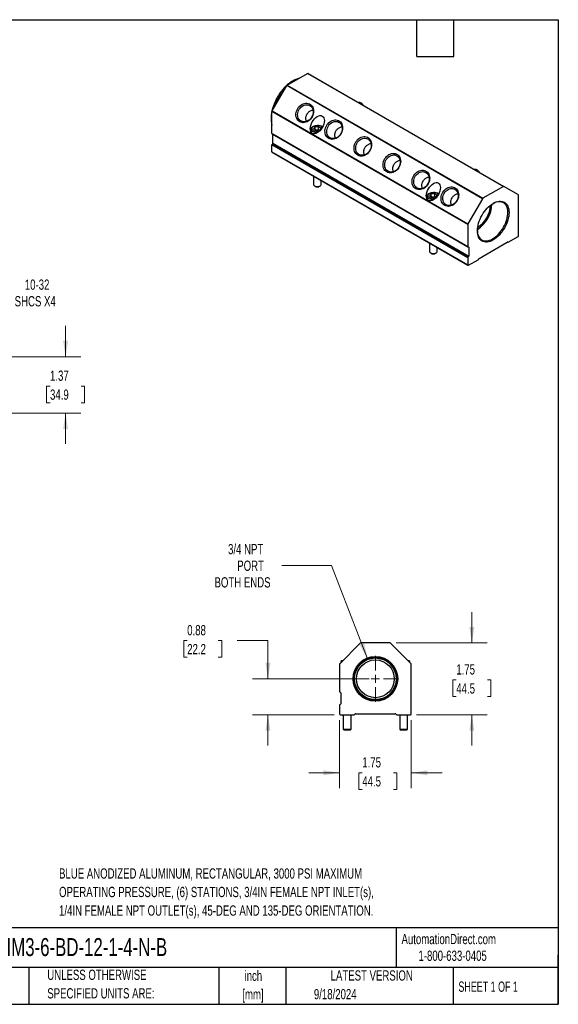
# Model space of a CAD drawing. Header units: inches. Extents: x 0.7 to 32.2, y 0.7 to 24.8.
# Tile 3 of 3: x 19.1 to 32.2, y 0.7 to 24.8. Entities that reach past the tile are written whole.
import ezdxf

# ---------------------------------------------------------------- set-up
doc = ezdxf.new("R2010")
doc.units = ezdxf.units.IN
doc.header["$LTSCALE"] = 3
doc.header["$MEASUREMENT"] = 0
doc.layers.add('TEXT', color=140, linetype='Continuous', lineweight=25)
doc.styles.add('SLDTEXTSTYLE0', font='TXT', dxfattribs={"width": 0.7})
doc.styles.add('SLDTEXTSTYLE1', font='TXT', dxfattribs={"width": 0.65})
doc.dimstyles.new('SLDDIMSTYLE1', dxfattribs={"dimtxt": 0.254883, "dimasz": 0.39, "dimexe": 0, "dimexo": 0.0625, "dimgap": 0.063721, "dimtad": 0, "dimtih": 1, "dimtoh": 1, "dimrnd": 1e-09, "dimdsep": 46, "dimtxsty": 'SLDTEXTSTYLE0', "dimsah": 1, "dimcen": 0.09, "dimadec": 0, "dimazin": 2, "dimtfac": 1, "dimtmove": 0, "dimatfit": 0, "dimfxl": 0, "dimfrac": 2, "dimtolj": 1, "dimtzin": 12, "dimarcsym": 0})
doc.dimstyles.new('SLDDIMSTYLE2', dxfattribs={"dimtxt": 0.254883, "dimasz": 0.39, "dimexe": 0, "dimexo": 0.0625, "dimgap": 0.063721, "dimtad": 0, "dimtih": 1, "dimtoh": 1, "dimrnd": 1e-09, "dimzin": 12, "dimdsep": 46, "dimtxsty": 'SLDTEXTSTYLE0', "dimsah": 1, "dimcen": 0.09, "dimadec": 0, "dimazin": 3, "dimtfac": 1, "dimtmove": 0, "dimatfit": 0, "dimfxl": 0, "dimfrac": 2, "dimtolj": 1, "dimtzin": 12, "dimarcsym": 0})
doc.dimstyles.new('SLDDIMSTYLE3', dxfattribs={"dimtxt": 0.254883, "dimasz": 0.39, "dimexe": 0, "dimexo": 0.0625, "dimgap": 0.063721, "dimtad": 0, "dimtih": 1, "dimtoh": 1, "dimrnd": 1e-09, "dimzin": 12, "dimdsep": 46, "dimtxsty": 'SLDTEXTSTYLE0', "dimsah": 1, "dimcen": 0, "dimadec": 0, "dimazin": 3, "dimtfac": 1, "dimtofl": 0, "dimtmove": 0, "dimatfit": 3, "dimfxl": 0, "dimfrac": 2, "dimtolj": 1, "dimtzin": 12, "dimarcsym": 0})

# ---------------------------------------------------------------- blocks, each defined once
blk = doc.blocks.new('_D_2')
at = {"color": 7, "linetype": 'Continuous', "lineweight": 0}
for p, q in [((26.917, 7.679), (26.917, 6.018)), ((28.667, 7.679), (28.667, 6.018)), ((26.917, 6.393), (26.167, 6.393)), ((27.473, 6.393), (27.387, 6.393)), ((27.387, 6.393), (27.387, 5.988)), ((28.23, 6.393), (28.316, 6.393)), ((28.316, 6.393), (28.316, 5.988)), ((28.667, 6.393), (29.417, 6.393)), ((27.387, 5.988), (27.473, 5.988)), ((28.316, 5.988), (28.23, 5.988))]:
    blk.add_line(p, q, dxfattribs=at)
at = {"color": 7, "linetype": 'Continuous', "lineweight": 18}
for points in [[(26.917, 6.393), (26.527, 6.453), (26.527, 6.333)], [(28.667, 6.393), (29.057, 6.333), (29.057, 6.453)]]:
    blk.add_solid(points, dxfattribs=at)
at = {"color": 7, "linetype": 'Continuous', "lineweight": 18, "char_height": 0.25, "attachment_point": 1, "style": 'SLDTEXTSTYLE0'}
for s, insert in [('1.75', (27.473, 6.773)), ('44.5', (27.473, 6.31))]:
    blk.add_mtext(s, dxfattribs=dict(at, insert=insert))
blk = doc.blocks.new('_D_3')
at = {"color": 7, "linetype": 'Continuous', "lineweight": 0}
for p, q in [((30.143, 9.559), (30.143, 10.309)), ((28.296, 9.559), (30.518, 9.559)), ((29.764, 8.658), (29.678, 8.658)), ((29.678, 8.658), (29.678, 8.253)), ((30.521, 8.658), (30.607, 8.658)), ((30.607, 8.658), (30.607, 8.253)), ((29.678, 8.253), (29.764, 8.253)), ((30.607, 8.253), (30.521, 8.253)), ((28.797, 7.809), (30.518, 7.809)), ((30.143, 7.809), (30.143, 7.059))]:
    blk.add_line(p, q, dxfattribs=at)
at = {"color": 7, "linetype": 'Continuous', "lineweight": 18}
for points in [[(30.143, 9.559), (30.203, 9.949), (30.083, 9.949)], [(30.143, 7.809), (30.083, 7.419), (30.203, 7.419)]]:
    blk.add_solid(points, dxfattribs=at)
at = {"color": 7, "linetype": 'Continuous', "lineweight": 18, "char_height": 0.25, "attachment_point": 1, "style": 'SLDTEXTSTYLE0'}
for s, insert in [('1.75', (29.764, 9.038)), ('44.5', (29.764, 8.575))]:
    blk.add_mtext(s, dxfattribs=dict(at, insert=insert))
blk = doc.blocks.new('_D_4')
at = {"color": 7, "linetype": 'Continuous', "lineweight": 0}
for p, q in [((23.206, 9.615), (23.12, 9.615)), ((23.12, 9.615), (23.12, 9.21)), ((23.963, 9.615), (24.049, 9.615)), ((24.049, 9.615), (24.049, 9.21)), ((24.423, 9.615), (25.173, 9.615)), ((25.173, 9.615), (25.173, 8.684)), ((23.12, 9.21), (23.206, 9.21)), ((24.049, 9.21), (23.963, 9.21)), ((27.642, 8.684), (24.798, 8.684)), ((26.787, 7.809), (24.798, 7.809)), ((25.173, 7.809), (25.173, 7.059))]:
    blk.add_line(p, q, dxfattribs=at)
at = {"color": 7, "linetype": 'Continuous', "lineweight": 18}
for points in [[(25.173, 8.684), (25.233, 9.074), (25.113, 9.074)], [(25.173, 7.809), (25.113, 7.419), (25.233, 7.419)]]:
    blk.add_solid(points, dxfattribs=at)
at = {"color": 7, "linetype": 'Continuous', "lineweight": 18, "char_height": 0.25, "attachment_point": 1, "style": 'SLDTEXTSTYLE0'}
for s, insert in [('0.88', (23.206, 9.994)), ('22.2', (23.206, 9.532))]:
    blk.add_mtext(s, dxfattribs=dict(at, insert=insert))
blk = doc.blocks.new('_D_5')
at = {"color": 7, "linetype": 'Continuous', "lineweight": 0}
for p, q in [((26.725, 11.445), (25.514, 11.445)), ((27.603, 9.173), (26.725, 11.445))]:
    blk.add_line(p, q, dxfattribs=at)
at = {"color": 7, "linetype": 'Continuous', "lineweight": 18}
blk.add_solid([(27.603, 9.173), (27.518, 9.558), (27.406, 9.515)], dxfattribs=at)
at = {"color": 7, "linetype": 'Continuous', "lineweight": 18, "char_height": 0.25, "attachment_point": 1, "style": 'SLDTEXTSTYLE0'}
for s, insert in [('3/4 NPT', (24.202, 11.97)), ('PORT', (24.426, 11.565)), ('BOTH ENDS', (23.872, 11.16))]:
    blk.add_mtext(s, dxfattribs=dict(at, insert=insert))
blk = doc.blocks.new('SW_CENTERMARKSYMBOL_0')
at = {"color": 0, "linetype": 'Continuous', "lineweight": 18}
for p, q in [((0, 0.2), (0, 0.5605)), ((-0.2, 0), (-0.5605, 0)), ((0, 0), (-0.1, 0)), ((0, 0), (0, 0.1)), ((0, 0), (0, -0.1)), ((0, 0), (0.1, 0)), ((0.2, 0), (0.5605, 0)), ((0, -0.2), (0, -0.5605))]:
    blk.add_line(p, q, dxfattribs=at)
blk = doc.blocks.new('_D_7')
at = {"color": 7, "linetype": 'Continuous', "lineweight": 0}
for p, q in [((20.242, 16.536), (20.242, 17.286)), ((17.678, 16.536), (20.617, 16.536)), ((19.863, 15.819), (19.777, 15.819)), ((19.777, 15.819), (19.777, 15.414)), ((20.62, 15.819), (20.706, 15.819)), ((20.706, 15.819), (20.706, 15.414)), ((19.777, 15.414), (19.863, 15.414)), ((20.706, 15.414), (20.62, 15.414)), ((17.678, 15.161), (20.617, 15.161)), ((20.242, 15.161), (20.242, 14.411))]:
    blk.add_line(p, q, dxfattribs=at)
at = {"color": 7, "linetype": 'Continuous', "lineweight": 18}
for points in [[(20.242, 16.536), (20.302, 16.926), (20.182, 16.926)], [(20.242, 15.161), (20.182, 14.771), (20.302, 14.771)]]:
    blk.add_solid(points, dxfattribs=at)
at = {"color": 7, "linetype": 'Continuous', "lineweight": 18, "char_height": 0.25, "attachment_point": 1, "style": 'SLDTEXTSTYLE0'}
for s, insert in [('1.37', (19.863, 16.198)), ('34.9', (19.863, 15.736))]:
    blk.add_mtext(s, dxfattribs=dict(at, insert=insert))
blk = doc.blocks.new('_D_8')
at = {"color": 7, "linetype": 'Continuous', "lineweight": 0}
for p, q in [((17.587, 16.681), (18.157, 18.094)), ((18.157, 18.094), (18.813, 18.094))]:
    blk.add_line(p, q, dxfattribs=at)
at = {"color": 7, "linetype": 'Continuous', "lineweight": 18}
blk.add_solid([(17.587, 16.681), (17.788, 17.02), (17.677, 17.065)], dxfattribs=at)
at = {"color": 7, "linetype": 'Continuous', "lineweight": 18, "char_height": 0.25, "attachment_point": 1, "style": 'SLDTEXTSTYLE0'}
for s, insert in [('10-32', (19.249, 18.417)), ('SHCS X4', (19.001, 18.012))]:
    blk.add_mtext(s, dxfattribs=dict(at, insert=insert))

msp = doc.modelspace()

# ---------------------------------------------------------------- linework, layer by layer
for p, q in [((25.64, 23.152), (26.141, 23.441)), ((30.914, 20.686), (26.141, 23.441)), ((26.151, 23.442), (30.924, 20.687)), ((25.276, 22.528), (25.63, 23.142)), ((30.403, 20.386), (25.63, 23.142)), ((25.64, 23.152), (30.413, 20.397)), ((30.045, 19.759), (25.272, 22.514)), ((25.272, 21.975), (25.272, 22.514)), ((25.276, 22.528), (30.049, 19.773)), ((26.221, 22.083), (26.221, 22.016)), ((26.29, 22.086), (26.313, 22.137)), ((26.354, 22.05), (26.29, 22.086)), ((26.313, 22.137), (26.4, 22.15)), ((26.313, 22.137), (26.313, 22.073)), ((26.375, 22.173), (26.374, 22.173)), ((26.38, 22.173), (26.379, 22.173)), ((26.4, 22.15), (26.464, 22.113)), ((26.4, 22.15), (26.4, 22.077)), ((26.464, 22.113), (26.441, 22.063)), ((25.272, 21.975), (30.045, 19.22)), ((25.276, 21.966), (30.049, 19.211)), ((30.066, 19.2), (25.293, 21.956)), ((25.293, 21.956), (25.293, 21.956)), ((25.293, 21.742), (25.293, 21.956)), ((26.327, 22.065), (26.4, 22.077)), ((26.441, 22.063), (26.354, 22.05)), ((26.4, 22.077), (26.427, 22.061)), ((30.045, 18.943), (25.272, 21.699)), ((25.272, 21.527), (25.272, 21.699)), ((30.056, 18.965), (25.283, 21.721)), ((25.293, 21.742), (30.066, 18.987)), ((25.272, 21.527), (30.045, 18.772)), ((25.276, 21.518), (30.049, 18.763)), ((26.282, 20.937), (26.282, 20.736)), ((26.31, 20.697), (26.324, 20.689)), ((26.43, 20.689), (26.444, 20.697)), ((26.472, 20.736), (26.472, 20.828)), ((30.914, 20.686), (30.413, 20.397)), ((31.278, 20.483), (30.924, 20.687)), ((29.049, 20.451), (29.049, 20.383)), ((29.118, 20.454), (29.142, 20.504)), ((29.182, 20.417), (29.118, 20.454)), ((29.142, 20.504), (29.229, 20.517)), ((29.142, 20.504), (29.142, 20.44)), ((29.155, 20.432), (29.229, 20.444)), ((29.269, 20.43), (29.182, 20.417)), ((29.203, 20.541), (29.203, 20.541)), ((29.208, 20.541), (29.208, 20.541)), ((29.229, 20.517), (29.292, 20.48)), ((29.229, 20.517), (29.229, 20.444)), ((29.229, 20.444), (29.256, 20.428)), ((29.292, 20.48), (29.269, 20.43)), ((31.282, 19.486), (31.282, 20.473)), ((30.403, 20.386), (30.049, 19.773)), ((30.045, 19.759), (30.045, 19.22)), ((31.031, 19.325), (31.268, 19.462)), ((29.11, 19.305), (29.11, 19.103)), ((30.066, 19.2), (30.066, 18.987)), ((30.321, 18.931), (31.007, 19.327)), ((31.013, 19.329), (31.021, 19.324)), ((31.019, 19.326), (31.014, 19.329)), ((29.138, 19.065), (29.152, 19.056)), ((29.258, 19.056), (29.273, 19.065)), ((29.3, 19.103), (29.3, 19.195)), ((30.045, 18.943), (30.045, 18.772)), ((30.059, 18.764), (30.296, 18.9)), ((27.423, 9.553), (26.923, 9.052)), ((28.146, 9.559), (27.438, 9.559)), ((28.661, 9.052), (28.16, 9.553)), ((26.976, 9.124), (26.948, 9.104)), ((26.994, 9.124), (26.976, 9.124)), ((28.607, 9.124), (28.589, 9.124)), ((28.635, 9.104), (28.607, 9.124)), ((26.917, 9.038), (26.917, 8.378)), ((26.948, 9.104), (26.948, 9.078)), ((26.974, 9.104), (26.948, 9.104)), ((28.635, 9.104), (28.609, 9.104)), ((28.635, 9.078), (28.635, 9.104)), ((28.667, 7.829), (28.667, 9.038)), ((26.947, 8.339), (26.947, 8.078)), ((26.917, 8.039), (26.917, 7.829)), ((26.937, 7.809), (27.272, 7.809)), ((27.009, 7.809), (27.009, 7.454)), ((27.199, 7.454), (27.199, 7.809)), ((27.306, 7.829), (28.277, 7.829)), ((28.312, 7.809), (28.647, 7.809)), ((28.384, 7.809), (28.384, 7.454)), ((28.574, 7.454), (28.574, 7.809)), ((27.009, 7.454), (27.029, 7.434)), ((27.009, 7.454), (27.199, 7.454)), ((27.179, 7.434), (27.199, 7.454)), ((28.384, 7.454), (28.404, 7.434)), ((28.384, 7.454), (28.574, 7.454)), ((28.554, 7.434), (28.574, 7.454)), ((27.179, 7.434), (27.029, 7.434)), ((28.554, 7.434), (28.404, 7.434))]:
    msp.add_line(p, q)
at = {"flags": 128}
for points in [[(25.948, 22.263), (25.923, 22.28), (25.902, 22.301), (25.885, 22.326), (25.871, 22.354), (25.862, 22.385), (25.857, 22.418), (25.857, 22.452), (25.862, 22.487), (25.871, 22.522), (25.884, 22.555), (25.901, 22.587), (25.922, 22.617), (25.946, 22.643), (25.973, 22.667), (26.001, 22.686), (26.032, 22.7), (26.063, 22.71), (26.094, 22.715), (26.125, 22.715), (26.155, 22.71), (26.183, 22.7), (26.209, 22.685), (26.231, 22.666), (26.251, 22.643), (26.266, 22.616), (26.278, 22.586), (26.285, 22.554), (26.287, 22.521), (26.285, 22.486), (26.278, 22.451), (26.267, 22.417), (26.252, 22.384), (26.233, 22.354), (26.211, 22.325), (26.185, 22.3), (26.157, 22.279), (26.128, 22.262), (26.097, 22.25), (26.065, 22.242), (26.034, 22.24), (26.004, 22.243), (25.975, 22.25), (25.948, 22.263)], [(26.196, 22.658), (26.219, 22.643), (26.238, 22.623), (26.253, 22.599), (26.265, 22.573), (26.273, 22.544), (26.276, 22.513), (26.275, 22.481), (26.269, 22.449), (26.259, 22.418), (26.246, 22.387), (26.228, 22.359), (26.207, 22.333), (26.183, 22.31), (26.157, 22.292), (26.13, 22.277), (26.101, 22.266), (26.072, 22.261), (26.043, 22.26), (26.016, 22.265), (25.99, 22.274), (25.966, 22.287), (25.945, 22.305), (25.928, 22.327), (25.914, 22.352), (25.904, 22.38), (25.899, 22.41), (25.898, 22.441), (25.901, 22.473), (25.909, 22.505), (25.921, 22.536), (25.937, 22.566), (25.956, 22.593), (25.979, 22.617), (26.003, 22.638), (26.03, 22.655), (26.059, 22.667), (26.087, 22.675), (26.116, 22.678), (26.145, 22.677), (26.171, 22.67), (26.196, 22.658)], [(26.381, 21.993), (26.355, 21.994), (26.327, 21.998), (26.301, 22.005), (26.277, 22.014), (26.257, 22.026), (26.241, 22.04), (26.229, 22.055), (26.222, 22.071), (26.221, 22.088), (26.225, 22.104), (26.234, 22.12), (26.248, 22.134), (26.267, 22.147), (26.289, 22.158), (26.314, 22.166), (26.341, 22.171), (26.37, 22.173), (26.374, 22.173)], [(26.432, 22.033), (26.412, 22.029), (26.387, 22.026), (26.361, 22.027), (26.336, 22.03), (26.312, 22.036), (26.291, 22.045), (26.274, 22.056), (26.261, 22.069), (26.252, 22.083), (26.249, 22.098), (26.251, 22.113), (26.258, 22.127), (26.27, 22.14), (26.287, 22.152)], [(26.287, 22.152), (26.307, 22.161), (26.33, 22.168), (26.354, 22.172), (26.38, 22.173), (26.406, 22.172), (26.43, 22.167), (26.452, 22.159), (26.472, 22.149), (26.487, 22.137), (26.498, 22.124), (26.499, 22.121)], [(26.655, 21.854), (26.631, 21.872), (26.609, 21.893), (26.592, 21.918), (26.579, 21.946), (26.569, 21.977), (26.565, 22.01), (26.564, 22.044), (26.569, 22.079), (26.578, 22.113), (26.591, 22.147), (26.608, 22.179), (26.629, 22.209), (26.653, 22.235), (26.68, 22.258), (26.708, 22.277), (26.739, 22.292), (26.77, 22.302), (26.801, 22.307), (26.832, 22.307), (26.862, 22.302), (26.89, 22.292), (26.916, 22.277), (26.939, 22.258), (26.958, 22.234), (26.973, 22.208), (26.985, 22.178), (26.992, 22.146), (26.994, 22.112), (26.992, 22.078), (26.986, 22.043), (26.974, 22.009), (26.959, 21.976), (26.94, 21.945), (26.918, 21.917), (26.892, 21.892), (26.864, 21.871), (26.835, 21.854), (26.804, 21.842), (26.772, 21.834), (26.741, 21.832), (26.711, 21.834), (26.682, 21.842), (26.655, 21.854)], [(26.608, 21.99), (26.605, 22.021), (26.607, 22.053), (26.613, 22.085), (26.623, 22.116), (26.638, 22.147), (26.656, 22.175), (26.677, 22.2), (26.701, 22.222), (26.727, 22.241), (26.755, 22.255), (26.784, 22.265), (26.813, 22.27), (26.841, 22.27), (26.869, 22.265), (26.894, 22.255), (26.918, 22.241), (26.938, 22.222), (26.955, 22.2), (26.968, 22.175), (26.978, 22.147), (26.982, 22.116), (26.983, 22.085), (26.979, 22.053), (26.971, 22.021), (26.958, 21.99), (26.942, 21.961), (26.922, 21.934), (26.9, 21.91), (26.874, 21.89), (26.847, 21.874), (26.819, 21.862), (26.79, 21.854), (26.761, 21.852), (26.733, 21.854), (26.706, 21.862), (26.682, 21.874), (26.66, 21.89), (26.641, 21.91), (26.626, 21.934), (26.615, 21.961), (26.608, 21.99)], [(27.362, 21.446), (27.338, 21.463), (27.317, 21.485), (27.299, 21.51), (27.286, 21.538), (27.276, 21.569), (27.272, 21.602), (27.271, 21.636), (27.276, 21.671), (27.285, 21.705), (27.298, 21.739), (27.315, 21.771), (27.336, 21.8), (27.36, 21.827), (27.387, 21.85), (27.416, 21.869), (27.446, 21.884), (27.477, 21.894), (27.509, 21.899), (27.539, 21.899), (27.569, 21.894), (27.597, 21.884), (27.623, 21.869), (27.646, 21.849), (27.665, 21.826), (27.681, 21.8), (27.692, 21.77), (27.699, 21.738), (27.701, 21.704), (27.699, 21.67), (27.693, 21.635), (27.682, 21.601), (27.666, 21.568), (27.647, 21.537), (27.625, 21.509), (27.599, 21.484), (27.571, 21.463), (27.542, 21.446), (27.511, 21.434), (27.48, 21.426), (27.448, 21.424), (27.418, 21.426), (27.389, 21.434), (27.362, 21.446)], [(27.392, 21.464), (27.37, 21.479), (27.35, 21.499), (27.335, 21.523), (27.323, 21.549), (27.315, 21.578), (27.312, 21.609), (27.313, 21.641), (27.319, 21.673), (27.329, 21.704), (27.343, 21.735), (27.36, 21.763), (27.381, 21.789), (27.405, 21.812), (27.431, 21.831), (27.459, 21.845), (27.487, 21.856), (27.516, 21.861), (27.545, 21.862), (27.572, 21.857), (27.598, 21.848), (27.622, 21.835), (27.643, 21.817), (27.66, 21.795), (27.674, 21.77), (27.684, 21.742), (27.689, 21.712), (27.69, 21.681), (27.687, 21.649), (27.679, 21.617), (27.667, 21.586), (27.651, 21.556), (27.632, 21.529), (27.61, 21.505), (27.585, 21.484), (27.558, 21.467), (27.53, 21.455), (27.501, 21.447), (27.472, 21.444), (27.444, 21.446), (27.417, 21.452), (27.392, 21.464)], [(28.069, 21.038), (28.045, 21.055), (28.024, 21.076), (28.006, 21.101), (27.993, 21.13), (27.984, 21.161), (27.979, 21.194), (27.979, 21.228), (27.983, 21.262), (27.992, 21.297), (28.005, 21.331), (28.022, 21.363), (28.043, 21.392), (28.067, 21.419), (28.094, 21.442), (28.123, 21.461), (28.153, 21.476), (28.184, 21.486), (28.216, 21.491), (28.247, 21.491), (28.276, 21.485), (28.304, 21.475), (28.33, 21.461), (28.353, 21.441), (28.372, 21.418), (28.388, 21.391), (28.399, 21.362), (28.406, 21.33), (28.409, 21.296), (28.406, 21.261), (28.4, 21.227), (28.389, 21.193), (28.373, 21.16), (28.354, 21.129), (28.332, 21.101), (28.306, 21.076), (28.279, 21.055), (28.249, 21.038), (28.218, 21.025), (28.187, 21.018), (28.155, 21.015), (28.125, 21.018), (28.096, 21.026), (28.069, 21.038)], [(28.318, 21.434), (28.34, 21.418), (28.359, 21.398), (28.375, 21.375), (28.387, 21.348), (28.394, 21.319), (28.397, 21.288), (28.396, 21.257), (28.391, 21.225), (28.381, 21.193), (28.367, 21.163), (28.349, 21.134), (28.328, 21.108), (28.305, 21.086), (28.279, 21.067), (28.251, 21.052), (28.222, 21.042), (28.193, 21.036), (28.165, 21.036), (28.137, 21.04), (28.111, 21.049), (28.088, 21.063), (28.067, 21.081), (28.049, 21.102), (28.035, 21.128), (28.026, 21.155), (28.02, 21.185), (28.019, 21.217), (28.023, 21.249), (28.03, 21.28), (28.042, 21.312), (28.058, 21.341), (28.077, 21.368), (28.1, 21.393), (28.125, 21.413), (28.152, 21.43), (28.18, 21.443), (28.209, 21.451), (28.238, 21.454), (28.266, 21.452), (28.293, 21.445), (28.318, 21.434)], [(28.776, 20.63), (28.752, 20.647), (28.731, 20.668), (28.713, 20.693), (28.7, 20.722), (28.691, 20.752), (28.686, 20.785), (28.686, 20.82), (28.69, 20.854), (28.699, 20.889), (28.712, 20.922), (28.729, 20.954), (28.75, 20.984), (28.774, 21.011), (28.801, 21.034), (28.83, 21.053), (28.86, 21.067), (28.891, 21.077), (28.923, 21.082), (28.954, 21.082), (28.983, 21.077), (29.012, 21.067), (29.037, 21.052), (29.06, 21.033), (29.079, 21.01), (29.095, 20.983), (29.106, 20.953), (29.113, 20.921), (29.116, 20.888), (29.113, 20.853), (29.107, 20.819), (29.096, 20.784), (29.081, 20.752), (29.061, 20.721), (29.039, 20.693), (29.014, 20.668), (28.986, 20.646), (28.956, 20.629), (28.925, 20.617), (28.894, 20.61), (28.862, 20.607), (28.832, 20.61), (28.803, 20.617), (28.776, 20.63)], [(29.025, 21.026), (29.047, 21.01), (29.066, 20.99), (29.082, 20.966), (29.094, 20.94), (29.101, 20.911), (29.105, 20.88), (29.103, 20.848), (29.098, 20.816), (29.088, 20.785), (29.074, 20.755), (29.056, 20.726), (29.035, 20.7), (29.012, 20.678), (28.986, 20.659), (28.958, 20.644), (28.929, 20.634), (28.9, 20.628), (28.872, 20.628), (28.844, 20.632), (28.818, 20.641), (28.795, 20.655), (28.774, 20.672), (28.756, 20.694), (28.743, 20.719), (28.733, 20.747), (28.727, 20.777), (28.726, 20.808), (28.73, 20.84), (28.737, 20.872), (28.749, 20.903), (28.765, 20.933), (28.785, 20.96), (28.807, 20.984), (28.832, 21.005), (28.859, 21.022), (28.887, 21.035), (28.916, 21.043), (28.945, 21.046), (28.973, 21.044), (29, 21.037), (29.025, 21.026)], [(26.282, 20.736), (26.283, 20.728), (26.289, 20.716), (26.299, 20.705), (26.314, 20.695), (26.332, 20.688), (26.352, 20.683), (26.374, 20.681), (26.396, 20.682), (26.417, 20.686), (26.436, 20.693), (26.451, 20.702), (26.463, 20.713), (26.47, 20.725), (26.472, 20.736)], [(29.483, 20.222), (29.459, 20.239), (29.438, 20.26), (29.42, 20.285), (29.407, 20.313), (29.398, 20.344), (29.393, 20.377), (29.393, 20.411), (29.397, 20.446), (29.406, 20.481), (29.419, 20.514), (29.436, 20.546), (29.457, 20.576), (29.481, 20.602), (29.508, 20.625), (29.537, 20.645), (29.567, 20.659), (29.598, 20.669), (29.63, 20.674), (29.661, 20.674), (29.691, 20.669), (29.719, 20.659), (29.744, 20.644), (29.767, 20.625), (29.786, 20.602), (29.802, 20.575), (29.813, 20.545), (29.82, 20.513), (29.823, 20.48), (29.821, 20.445), (29.814, 20.41), (29.803, 20.376), (29.788, 20.343), (29.769, 20.313), (29.746, 20.284), (29.721, 20.259), (29.693, 20.238), (29.663, 20.221), (29.632, 20.209), (29.601, 20.201), (29.57, 20.199), (29.539, 20.202), (29.51, 20.209), (29.483, 20.222)], [(29.209, 20.361), (29.184, 20.361), (29.156, 20.365), (29.129, 20.372), (29.106, 20.381), (29.085, 20.393), (29.069, 20.407), (29.057, 20.422), (29.051, 20.438), (29.049, 20.455), (29.053, 20.471), (29.063, 20.487), (29.077, 20.502), (29.095, 20.514), (29.117, 20.525), (29.142, 20.533), (29.17, 20.538), (29.198, 20.541), (29.203, 20.541)], [(29.26, 20.4), (29.24, 20.396), (29.215, 20.393), (29.189, 20.394), (29.164, 20.397), (29.141, 20.403), (29.12, 20.412), (29.102, 20.423), (29.089, 20.436), (29.081, 20.45), (29.078, 20.465), (29.08, 20.48), (29.087, 20.494), (29.099, 20.508), (29.115, 20.519)], [(29.115, 20.519), (29.135, 20.529), (29.158, 20.535), (29.183, 20.54), (29.209, 20.541), (29.234, 20.539), (29.259, 20.534), (29.281, 20.526), (29.3, 20.516), (29.315, 20.504), (29.326, 20.491), (29.328, 20.488)], [(29.732, 20.617), (29.754, 20.602), (29.773, 20.582), (29.789, 20.558), (29.801, 20.532), (29.808, 20.503), (29.812, 20.472), (29.81, 20.44), (29.805, 20.408), (29.795, 20.377), (29.781, 20.346), (29.763, 20.318), (29.743, 20.292), (29.719, 20.269), (29.693, 20.25), (29.665, 20.236), (29.637, 20.225), (29.608, 20.22), (29.579, 20.219), (29.551, 20.224), (29.525, 20.233), (29.502, 20.246), (29.481, 20.264), (29.463, 20.286), (29.45, 20.311), (29.44, 20.339), (29.434, 20.369), (29.433, 20.4), (29.437, 20.432), (29.445, 20.464), (29.457, 20.495), (29.472, 20.525), (29.492, 20.552), (29.514, 20.576), (29.539, 20.597), (29.566, 20.614), (29.594, 20.626), (29.623, 20.634), (29.652, 20.637), (29.68, 20.636), (29.707, 20.629), (29.732, 20.617)], [(30.664, 19.382), (30.626, 19.362), (30.589, 19.347), (30.552, 19.337), (30.516, 19.331), (30.482, 19.33), (30.45, 19.334), (30.419, 19.342), (30.391, 19.355), (30.366, 19.373), (30.343, 19.395), (30.324, 19.421), (30.308, 19.451), (30.295, 19.485), (30.286, 19.522), (30.28, 19.562), (30.278, 19.605), (30.28, 19.649), (30.286, 19.696), (30.295, 19.743), (30.308, 19.792), (30.324, 19.841), (30.343, 19.889), (30.366, 19.937), (30.391, 19.984), (30.419, 20.03), (30.45, 20.073), (30.482, 20.115), (30.516, 20.153), (30.552, 20.188), (30.589, 20.22), (30.626, 20.248), (30.664, 20.272), (30.702, 20.292), (30.739, 20.307), (30.776, 20.317), (30.811, 20.323), (30.845, 20.324), (30.878, 20.321), (30.908, 20.312), (30.936, 20.299), (30.962, 20.281), (30.984, 20.259), (31.004, 20.233), (31.02, 20.203), (31.032, 20.169), (31.042, 20.132), (31.047, 20.092), (31.049, 20.049), (31.047, 20.005), (31.042, 19.958), (31.032, 19.911), (31.02, 19.862), (31.004, 19.813), (30.984, 19.765), (30.962, 19.717), (30.936, 19.67), (30.908, 19.624), (30.878, 19.581), (30.845, 19.54), (30.811, 19.501), (30.776, 19.466), (30.739, 19.434), (30.702, 19.406), (30.664, 19.382)], [(30.649, 19.407), (30.686, 19.431), (30.723, 19.458), (30.758, 19.489), (30.793, 19.524), (30.826, 19.562), (30.858, 19.602), (30.887, 19.645), (30.915, 19.69), (30.939, 19.736), (30.961, 19.783), (30.979, 19.831), (30.994, 19.878), (31.006, 19.926), (31.014, 19.972), (31.019, 20.017), (31.02, 20.06), (31.017, 20.101), (31.011, 20.139), (31.001, 20.175), (30.987, 20.207), (30.97, 20.235), (30.95, 20.259), (30.927, 20.279), (30.901, 20.295), (30.873, 20.306), (30.842, 20.312), (30.81, 20.314), (30.776, 20.311), (30.741, 20.303), (30.704, 20.291), (30.668, 20.274), (30.656, 20.268)], [(30.279, 19.613), (30.279, 19.59), (30.284, 19.55), (30.292, 19.514), (30.304, 19.48), (30.319, 19.45), (30.338, 19.423), (30.359, 19.401), (30.384, 19.383), (30.411, 19.37), (30.44, 19.361), (30.472, 19.357), (30.505, 19.358), (30.54, 19.363), (30.576, 19.373), (30.612, 19.388), (30.649, 19.407)], [(30.056, 19.21), (30.053, 19.21), (30.051, 19.21), (30.05, 19.21), (30.048, 19.211), (30.047, 19.213), (30.046, 19.215), (30.045, 19.217), (30.045, 19.22)], [(30.056, 19.21), (30.058, 19.21), (30.06, 19.21), (30.062, 19.21), (30.063, 19.209), (30.065, 19.207), (30.065, 19.205), (30.066, 19.203), (30.066, 19.2)], [(29.11, 19.103), (29.111, 19.095), (29.117, 19.083), (29.128, 19.072), (29.142, 19.062), (29.16, 19.055), (29.181, 19.05), (29.203, 19.049), (29.225, 19.05), (29.245, 19.054), (29.264, 19.06), (29.28, 19.069), (29.291, 19.08), (29.298, 19.092), (29.3, 19.103)]]:
    msp.add_lwpolyline(points, dxfattribs=at)
for radius in [0.545, 0.524, 0.508, 0.46]:
    msp.add_circle((27.792, 8.684), radius)
for centre, radius, start, end in [((26.147, 23.433), 0.0101, 65.686, 125.6182), ((26.557, 22.198), 1.299, 139.0847, 160.9152), ((25.656, 23.128), 0.0289, 121.9547, 151.1444), ((27.383, 22.597), 0.136, 28.7209, 91.2823), ((27.377, 22.619), 0.114, 32.2505, 87.7244), ((25.301, 22.513), 0.0289, 148.8562, 178.0435), ((26.386, 21.973), 0.201, 53.2487, 91.867), ((25.282, 21.974), 0.00989, 173.806, 234.8818), ((25.303, 21.697), 0.0313, 131.3239, 177.0648), ((25.262, 21.744), 0.0313, 311.3239, 357.0648), ((25.282, 21.526), 0.00959, 172.7442, 235.9436), ((30.211, 20.964), 0.136, 28.7443, 91.2781), ((30.205, 20.986), 0.114, 32.2505, 87.7244), ((26.377, 20.79), 0.114, 242.2166, 297.7834), ((30.92, 20.678), 0.0101, 65.686, 125.6182), ((29.215, 20.34), 0.201, 53.2487, 91.867), ((31.272, 20.474), 0.0101, 354.3796, 54.3019), ((29.852, 20.295), 0.783, 303.0612, 356.9441), ((29.891, 20.273), 0.71, 303.5333, 356.4721), ((30.429, 20.372), 0.0289, 121.9547, 151.1444), ((30.074, 19.758), 0.0289, 148.8562, 178.0435), ((31.252, 19.487), 0.0307, 302.6055, 357.3945), ((31.012, 19.32), 0.00879, 40.5328, 129.2482), ((31.026, 19.332), 0.00879, 220.5328, 309.2482), ((29.205, 19.157), 0.114, 242.2166, 297.7834), ((30.076, 18.942), 0.0313, 131.3239, 177.0648), ((30.035, 18.989), 0.0313, 311.3239, 357.0648), ((30.054, 18.77), 0.00873, 170.786, 309.2033), ((30.279, 18.926), 0.0307, 302.638, 339.7729), ((30.337, 18.905), 0.0307, 122.638, 159.7729), ((27.438, 9.539), 0.02, 90, 134.9999), ((28.146, 9.539), 0.02, 44.9999, 90), ((26.937, 9.038), 0.02, 134.9999, 180), ((28.647, 9.038), 0.02, 0, 44.9999), ((26.937, 8.378), 0.02, 180, 255.5225), ((26.927, 8.339), 0.02, 0, 75.5225), ((26.937, 8.039), 0.02, 104.4775, 180), ((26.927, 8.078), 0.02, 284.4775, 0), ((26.937, 7.829), 0.02, 180, 270), ((27.272, 7.829), 0.02, 270, 330), ((27.306, 7.809), 0.02, 90, 150), ((28.277, 7.809), 0.02, 30, 90), ((28.312, 7.829), 0.02, 210, 270), ((28.647, 7.829), 0.02, 270, 0)]:
    msp.add_arc(centre, radius, start, end)
for centre in [(26.377, 22.19), (29.205, 20.557)]:
    msp.add_ellipse(centre, major_axis=(0.122, 0.211), ratio=0.577335)
for points, knots in [([(25.928, 23.318), (25.924, 23.317), (25.906, 23.313), (25.874, 23.302), (25.833, 23.285), (25.792, 23.265), (25.751, 23.241), (25.711, 23.214), (25.671, 23.183), (25.633, 23.151), (25.596, 23.115), (25.56, 23.078), (25.526, 23.04), (25.495, 23.001), (25.469, 22.966), (25.447, 22.933), (25.426, 22.901), (25.401, 22.86), (25.38, 22.821), (25.361, 22.784), (25.346, 22.752), (25.329, 22.713), (25.313, 22.672), (25.299, 22.629), (25.285, 22.585), (25.274, 22.539), (25.264, 22.494), (25.257, 22.448), (25.253, 22.403), (25.25, 22.358), (25.251, 22.314), (25.254, 22.271), (25.26, 22.23), (25.266, 22.2), (25.271, 22.185), (25.272, 22.182)], [0, 0, 0, 0, 0.010267, 0.045825, 0.081488, 0.117169, 0.152787, 0.188289, 0.223638, 0.258791, 0.293682, 0.328191, 0.362056, 0.394599, 0.425206, 0.446993, 0.469852, 0.499856, 0.538451, 0.554133, 0.580123, 0.607052, 0.635879, 0.66589, 0.696801, 0.728391, 0.760503, 0.793027, 0.825883, 0.85901, 0.892363, 0.925901, 0.959573, 0.993333, 1, 1, 1, 1]), ([(26.11, 22.27), (26.108, 22.273), (26.103, 22.288), (26.098, 22.316), (26.096, 22.354), (26.103, 22.4), (26.119, 22.441), (26.144, 22.476), (26.168, 22.501), (26.196, 22.521), (26.228, 22.537), (26.252, 22.546), (26.267, 22.549), (26.27, 22.549)], [0, 0, 0, 0, 0.028944, 0.129196, 0.235408, 0.34156, 0.500792, 0.595112, 0.689455, 0.783515, 0.87761, 0.976978, 1, 1, 1, 1]), ([(26.816, 21.863), (26.815, 21.866), (26.81, 21.88), (26.805, 21.907), (26.803, 21.944), (26.808, 21.982), (26.819, 22.017), (26.836, 22.048), (26.857, 22.075), (26.882, 22.098), (26.911, 22.117), (26.942, 22.132), (26.965, 22.14), (26.977, 22.141), (26.978, 22.141)], [0, 0, 0, 0, 0.025255, 0.126354, 0.227419, 0.328872, 0.430278, 0.524924, 0.619576, 0.710334, 0.801125, 0.897075, 0.993047, 1, 1, 1, 1]), ([(27.524, 21.454), (27.523, 21.457), (27.517, 21.471), (27.512, 21.5), (27.511, 21.538), (27.516, 21.576), (27.528, 21.611), (27.545, 21.643), (27.567, 21.67), (27.592, 21.692), (27.621, 21.711), (27.651, 21.725), (27.673, 21.73), (27.684, 21.733)], [0, 0, 0, 0, 0.028499, 0.128716, 0.234891, 0.341007, 0.440189, 0.539352, 0.630707, 0.722089, 0.81481, 0.907563, 1, 1, 1, 1]), ([(28.231, 21.046), (28.23, 21.049), (28.224, 21.063), (28.219, 21.092), (28.218, 21.13), (28.224, 21.175), (28.24, 21.217), (28.265, 21.252), (28.289, 21.276), (28.318, 21.297), (28.349, 21.312), (28.374, 21.322), (28.388, 21.324), (28.391, 21.324)], [0, 0, 0, 0, 0.028944, 0.129196, 0.235408, 0.34156, 0.500792, 0.595112, 0.689455, 0.783515, 0.87761, 0.976978, 1, 1, 1, 1]), ([(28.938, 20.637), (28.937, 20.641), (28.931, 20.655), (28.927, 20.683), (28.925, 20.721), (28.931, 20.767), (28.948, 20.808), (28.972, 20.843), (28.997, 20.868), (29.025, 20.889), (29.056, 20.904), (29.081, 20.913), (29.095, 20.916), (29.098, 20.916)], [0, 0, 0, 0, 0.028944, 0.129196, 0.235408, 0.34156, 0.500792, 0.595112, 0.689455, 0.783515, 0.87761, 0.976978, 1, 1, 1, 1]), ([(29.645, 20.229), (29.644, 20.232), (29.638, 20.247), (29.634, 20.275), (29.632, 20.313), (29.638, 20.358), (29.655, 20.4), (29.679, 20.435), (29.703, 20.46), (29.732, 20.48), (29.763, 20.496), (29.788, 20.505), (29.802, 20.508), (29.805, 20.508)], [0, 0, 0, 0, 0.027667, 0.129194, 0.233658, 0.341561, 0.500785, 0.593686, 0.689452, 0.782312, 0.877605, 0.975726, 1, 1, 1, 1])]:
    msp.add_open_spline(points, degree=3, knots=knots)
at = {"layer": 'TEXT'}
for p, q in [((0.75, 24.75), (32.25, 24.75)), ((28.8, 23.85), (28.8, 24.75)), ((29.7, 23.85), (29.7, 24.75)), ((32.25, 24.75), (32.25, 0.75)), ((28.8, 23.85), (29.7, 23.85)), ((32.25, 2.613), (0.75, 2.613)), ((28.296, 2.613), (28.296, 1.65)), ((32.25, 0.75), (32.25, 1.95)), ((32.25, 1.65), (0.75, 1.65)), ((19.344, 1.65), (19.344, 0.75)), ((23.979, 1.65), (23.979, 0.75)), ((25.608, 1.65), (25.608, 0.75)), ((29.687, 1.65), (29.687, 0.75)), ((0.75, 0.75), (32.25, 0.75))]:
    msp.add_line(p, q, dxfattribs=at)

# ---------------------------------------------------------------- block references
at = {"color": 7, "linetype": 'Continuous', "lineweight": 0}
msp.add_blockref('SW_CENTERMARKSYMBOL_0', (27.792, 8.684), dxfattribs=at)

# ---------------------------------------------------------------- texts
at = {"color": 7, "linetype": 'Continuous', "lineweight": 0, "char_height": 0.25, "attachment_point": 1, "style": 'SLDTEXTSTYLE0'}
for s, insert in [('BLUE ANODIZED ALUMINUM, RECTANGULAR, 3000 PSI MAXIMUM', (20.083, 4.064)), ('OPERATING PRESSURE, (6) STATIONS, 3/4IN FEMALE NPT INLET(s),', (20.083, 3.613)), ('1/4IN FEMALE NPT OUTLET(s), 45-DEG AND 135-DEG ORIENTATION.', (20.083, 3.161))]:
    msp.add_mtext(s, dxfattribs=dict(at, insert=insert))
at = {"color": 179, "linetype": 'Continuous', "lineweight": 18, "char_height": 0.25, "attachment_point": 1, "style": 'SLDTEXTSTYLE0'}
for s, insert in [('AutomationDirect.com', (28.429, 2.466)), ('1-800-633-0405', (28.842, 2.059))]:
    msp.add_mtext(s, dxfattribs=dict(at, insert=insert))
at = {"layer": 'TEXT'}
for s, insert, char_height, attachment_point, style in [('IM3-6-BD-12-1-4-N-B', (18.804, 2.364), 0.4375, 1, 'SLDTEXTSTYLE0'), ('UNLESS OTHERWISE', (19.796, 1.595), 0.25, 1, 'SLDTEXTSTYLE0'), ('inch', (24.818, 1.571), 0.25, 2, 'SLDTEXTSTYLE0'), ('LATEST VERSION', (27.703, 1.578), 0.25, 2, 'SLDTEXTSTYLE0'), ('SHEET 1 OF 1', (29.816, 1.305), 0.25, 1, 'SLDTEXTSTYLE1'), ('SPECIFIED UNITS ARE:', (19.796, 1.143), 0.25, 1, 'SLDTEXTSTYLE0'), ('[mm]', (24.809, 1.119), 0.25, 2, 'SLDTEXTSTYLE0'), ('9/18/2024', (26.293, 1.123), 0.25, 1, 'SLDTEXTSTYLE0')]:
    msp.add_mtext(s, dxfattribs=dict(at, insert=insert, char_height=char_height, attachment_point=attachment_point, style=style))

# ---------------------------------------------------------------- dimensions: what is measured, and where the dimension line sits
at = {"color": 7, "linetype": 'Continuous', "lineweight": 18}
for p1, p2, text, picture, middle in [((17.47, 16.391), (17.587, 16.681), '10-32\\PSHCS X4', '_D_8', (19.749, 18.094)), ((27.981, 8.195), (27.603, 9.173), '3/4 NPT\\PPORT\\PBOTH ENDS', '_D_5', (24.876, 11.445))]:
    dim = msp.add_diameter_dim_2p(p1=p1, p2=p2, text=text, dimstyle='SLDDIMSTYLE3', override={"dimpost": '<>'}, dxfattribs=at)
    dim.commit()
    dim.dimension.update_dxf_attribs({"geometry": picture, "text_midpoint": middle, "dimtype": 163})
for base, p1, p2, dimstyle, picture, middle in [((20.24151923, 16.53609984), (17.52817192, 15.16109985), (17.52817192, 16.53609984), 'SLDDIMSTYLE2', '_D_7', (20.24151923, 15.81883117)), ((30.143, 9.559), (28.647, 7.809), (28.146, 9.559), 'SLDDIMSTYLE2', '_D_3', (30.143, 8.658)), ((25.17253, 8.68382), (26.93671, 7.80881), (27.79171, 8.68382), 'SLDDIMSTYLE1', '_D_4', (25.17253, 9.61476))]:
    dim = msp.add_linear_dim(base=base, p1=p1, p2=p2, angle=90, dimstyle=dimstyle, dxfattribs=at)
    dim.commit()
    dim.dimension.update_dxf_attribs({"geometry": picture, "text_midpoint": middle, "dimtype": 160})
dim = msp.add_linear_dim(base=(28.667, 6.393), p1=(26.917, 7.829), p2=(28.667, 7.829), dimstyle='SLDDIMSTYLE2', dxfattribs=at)
dim.commit()
dim.dimension.update_dxf_attribs({"geometry": '_D_2', "text_midpoint": (27.852, 6.393), "dimtype": 160})

doc.saveas('drawing.dxf')
